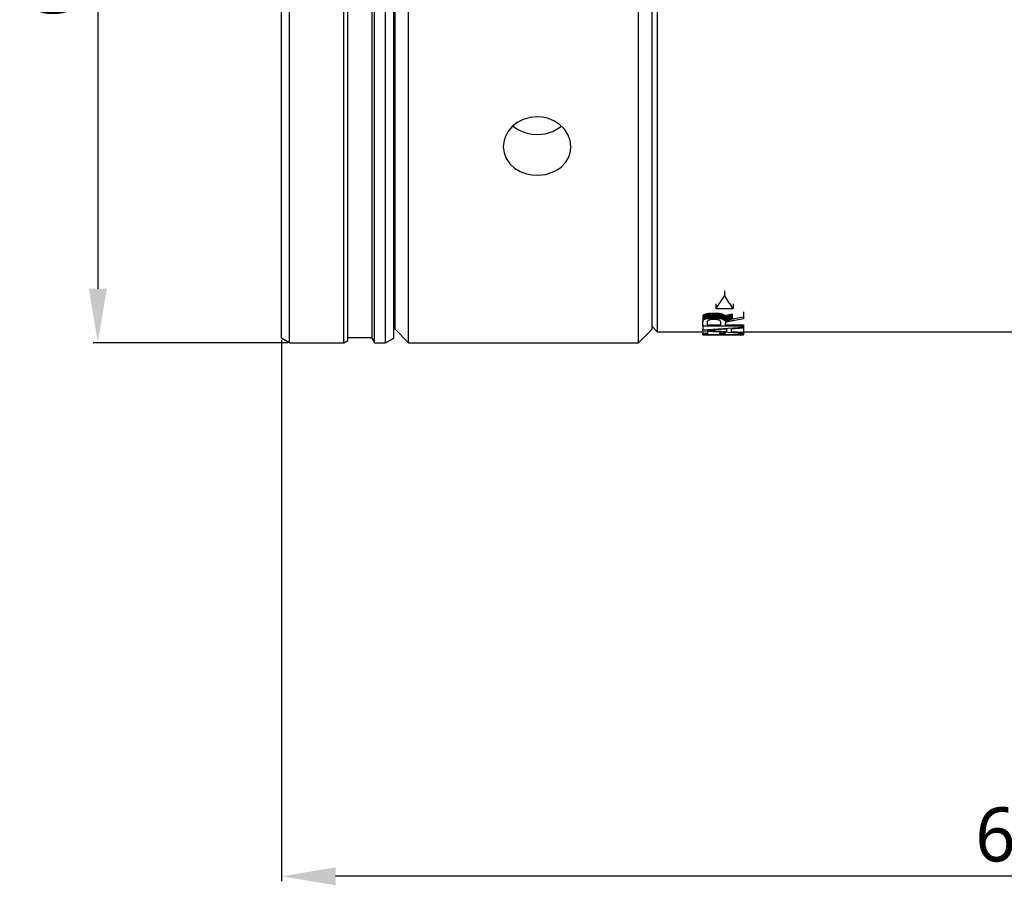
# Model space of a CAD drawing. Extents: x 677 to 802, y -59 to 5.
# Tile 1 of 7: x 677 to 713, y -59 to -27. Entities that reach past the tile are written whole.
import ezdxf

# ---------------------------------------------------------------- set-up
doc = ezdxf.new("R2010")
doc.units = 0
doc.header["$LTSCALE"] = 0.5
doc.header["$MEASUREMENT"] = 0
doc.layers.add('1', color=7, linetype='Continuous')
doc.styles.get("Standard").update_dxf_attribs({"font": 'Roboto-Regular.ttf'})
doc.dimstyles.get("Standard").update_dxf_attribs({"dimtxt": 0.18, "dimasz": 0.18, "dimexe": 0.18, "dimexo": 0.0625, "dimgap": 0.09, "dimtad": 0, "dimdec": 4, "dimzin": 0, "dimdsep": 46, "dimtxsty": 'STANDARD', "dimcen": 0.09, "dimadec": 0, "dimazin": 0, "dimtfac": 1, "dimtdec": 4, "dimtofl": 0, "dimtmove": 0, "dimatfit": 3, "dimfxl": 1, "dimtolj": 1, "dimtzin": 0, "dimarcsym": 0})

# ---------------------------------------------------------------- blocks, each defined once
blk = doc.blocks.new('*D92')
at = {"layer": '1', "color": 0, "linetype": 'Continuous', "lineweight": -2}
for p, q in [((686.862, -9.825), (679.653, -9.825)), ((679.833, -11.825), (679.833, -36.825)), ((686.862, -38.825), (679.653, -38.825))]:
    blk.add_line(p, q, dxfattribs=at)
at = {"layer": '1', "color": 0, "linetype": 'Continuous'}
for points in [[(680.166, -11.825), (679.499, -11.825), (679.833, -9.825)], [(679.499, -36.825), (680.166, -36.825), (679.833, -38.825)]]:
    blk.add_solid(points, dxfattribs=at)
at = {"layer": 'Defpoints', "color": 0, "linetype": 'Continuous'}
for p in [(686.924, -9.825), (679.833, -38.825), (686.924, -38.825)]:
    blk.add_point(p, dxfattribs=at)
at = {"layer": '1', "color": 0, "linetype": 'Continuous', "insert": (678.227, -24.325), "char_height": 2, "attachment_point": 5, "rotation": 90}
blk.add_mtext('\\A1;%%C29', dxfattribs=at)
blk = doc.blocks.new('*D96')
at = {"layer": '1', "color": 0, "linetype": 'Continuous', "lineweight": -2}
for p, q in [((749.76, -27.577), (749.76, -58.725)), ((686.624, -38.714), (686.624, -58.725)), ((747.76, -58.545), (688.624, -58.545))]:
    blk.add_line(p, q, dxfattribs=at)
at = {"layer": '1', "color": 0, "linetype": 'Continuous'}
for points in [[(688.624, -58.212), (688.624, -58.879), (686.624, -58.545)], [(747.76, -58.879), (747.76, -58.212), (749.76, -58.545)]]:
    blk.add_solid(points, dxfattribs=at)
at = {"layer": 'Defpoints', "color": 0, "linetype": 'Continuous'}
for p in [(749.76, -27.515), (686.624, -38.651), (686.624, -58.545)]:
    blk.add_point(p, dxfattribs=at)
at = {"layer": '1', "color": 0, "linetype": 'Continuous', "insert": (718.195, -57.018), "char_height": 2, "attachment_point": 5}
blk.add_mtext('\\A1;63.14%%P0.5', dxfattribs=at)

msp = doc.modelspace()

# ---------------------------------------------------------------- linework, layer by layer
at = {"color": 7, "lineweight": -3}
for p, q in [((686.9242, -38.8245), (686.9242, -9.8245)), ((688.9242, -38.8245), (688.9242, -9.8245)), ((690.0608, -38.8245), (690.0608, -9.8245)), ((690.4742, -38.8245), (690.4742, -9.8245)), ((686.6242, -38.6513), (686.6242, -9.9978)), ((689.0742, -38.7379), (689.0742, -9.9112)), ((689.9742, -38.6746), (689.9742, -9.9745)), ((690.7742, -38.6513), (690.7742, -9.9978)), ((700.5242, -38.4246), (700.5242, -10.2245)), ((690.8242, -38.3245), (690.8242, -24.3245)), ((691.3242, -38.8245), (691.3242, -24.3245)), ((699.8242, -38.8245), (699.8242, -24.3245)), ((700.3242, -38.3245), (700.3242, -24.3245)), ((703.0015, -36.9051), (703.0015, -37.0848)), ((702.6825, -37.3784), (702.6825, -37.5649)), ((703.3205, -37.3784), (703.3205, -37.5649)), ((690.8242, -37.8245), (690.7742, -37.8245)), ((702.201, -37.8549), (702.201, -38.0482)), ((702.2014, -37.8449), (702.2014, -38.038)), ((702.2026, -37.8353), (702.2026, -38.0283)), ((702.2046, -37.826), (702.2046, -38.0189)), ((702.2075, -37.8172), (702.2075, -38.01)), ((702.2111, -37.8089), (702.2111, -38.0015)), ((702.2155, -37.801), (702.2155, -37.9935)), ((702.2208, -37.7935), (702.2208, -37.9859)), ((702.2269, -37.7865), (702.2269, -37.9788)), ((702.2337, -37.78), (702.2337, -37.9722)), ((702.2414, -37.774), (702.2414, -37.9661)), ((702.2502, -37.7684), (702.2502, -37.9604)), ((702.26, -37.7629), (702.26, -37.9549)), ((702.2713, -37.7577), (702.2713, -37.9496)), ((702.2837, -37.7526), (702.2837, -37.9445)), ((702.2973, -37.7479), (702.2973, -37.9396)), ((702.3122, -37.7432), (702.3122, -37.9349)), ((702.3283, -37.7389), (702.3283, -37.9305)), ((702.3457, -37.7347), (702.3457, -37.9263)), ((702.3643, -37.7308), (702.3643, -37.9223)), ((702.3842, -37.7271), (702.3842, -37.9186)), ((702.4048, -37.7237), (702.4048, -37.9151)), ((702.4259, -37.7206), (702.4259, -37.912)), ((702.4475, -37.718), (702.4475, -37.9093)), ((702.4695, -37.7156), (702.4695, -37.9069)), ((702.4919, -37.7136), (702.4919, -37.9049)), ((702.5147, -37.712), (702.5147, -37.9032)), ((702.5379, -37.7107), (702.5379, -37.9019)), ((702.5616, -37.7098), (702.5616, -37.901)), ((702.5857, -37.7093), (702.5857, -37.9004)), ((702.6103, -37.709), (702.6103, -37.9003)), ((702.6417, -37.7093), (702.6417, -37.9006)), ((702.6722, -37.7103), (702.6722, -37.9015)), ((703.3205, -37.5649), (702.6825, -37.5649)), ((702.7016, -37.7118), (702.7016, -37.903)), ((702.73, -37.7139), (702.73, -37.9051)), ((702.7574, -37.7165), (702.7574, -37.9079)), ((702.7838, -37.7198), (702.7838, -37.9112)), ((702.8092, -37.7237), (702.8092, -37.9151)), ((702.8336, -37.7282), (702.8336, -37.9196)), ((702.857, -37.7332), (702.857, -37.9247)), ((702.8794, -37.7388), (702.8794, -37.9304)), ((702.9005, -37.745), (702.9005, -37.9367)), ((702.92, -37.7518), (702.92, -37.9436)), ((702.9379, -37.7591), (702.9379, -37.951)), ((702.9542, -37.7671), (702.9542, -37.9591)), ((702.9689, -37.7756), (702.9689, -37.9677)), ((702.982, -37.7846), (702.982, -37.9769)), ((702.9936, -37.7942), (702.9936, -37.9867)), ((703.0034, -37.8043), (703.0034, -37.9969)), ((703.0118, -37.815), (703.0118, -38.0077)), ((703.0185, -37.8261), (703.0185, -38.0189)), ((703.0261, -37.822), (703.0261, -38.0149)), ((703.0337, -37.8181), (703.0337, -38.0109)), ((703.0412, -37.8145), (703.0412, -38.0072)), ((703.0487, -37.811), (703.0487, -38.0037)), ((703.0561, -37.8077), (703.0561, -38.0003)), ((703.0636, -37.8046), (703.0636, -37.9972)), ((703.071, -37.8017), (703.071, -37.9942)), ((703.0785, -37.799), (703.0785, -37.9915)), ((703.0858, -37.7965), (703.0858, -37.9889)), ((703.0932, -37.7942), (703.0932, -37.9866)), ((703.1096, -37.7895), (703.1096, -37.9818)), ((703.1267, -37.7848), (703.1267, -37.9771)), ((703.1447, -37.7801), (703.1447, -37.9724)), ((703.1635, -37.7756), (703.1635, -37.9677)), ((703.183, -37.771), (703.183, -37.9631)), ((703.2033, -37.7664), (703.2033, -37.9585)), ((703.2245, -37.762), (703.2245, -37.9539)), ((703.2465, -37.7575), (703.2465, -37.9494)), ((703.2692, -37.753), (703.2692, -37.9449)), ((703.2928, -37.7487), (703.2928, -37.9404)), ((703.2928, -37.9404), (703.701, -37.8635)), ((703.701, -37.6728), (703.701, -37.8635)), ((703.701, -37.8635), (703.701, -37.9372)), ((700.3242, -38.2245), (700.5242, -38.4246)), ((702.201, -38.0482), (702.2014, -38.038)), ((702.201, -38.2049), (702.201, -38.0482)), ((702.201, -38.1511), (702.201, -38.3486)), ((703.701, -38.2049), (702.201, -38.2049)), ((702.2014, -38.038), (702.2026, -38.0283)), ((702.2026, -38.0283), (702.2046, -38.0189)), ((702.2046, -38.0189), (702.2075, -38.01)), ((702.2075, -38.01), (702.2111, -38.0015)), ((702.2111, -38.0015), (702.2155, -37.9935)), ((702.2155, -37.9935), (702.2208, -37.9859)), ((702.2208, -37.9859), (702.2269, -37.9788)), ((702.2269, -37.9788), (702.2337, -37.9722)), ((702.2337, -37.9722), (702.2414, -37.9661)), ((702.2414, -37.9661), (702.2502, -37.9604)), ((702.2502, -37.9604), (702.26, -37.9549)), ((702.26, -37.9549), (702.2713, -37.9496)), ((702.2713, -37.9496), (702.2837, -37.9445)), ((702.2837, -37.9445), (702.2973, -37.9396)), ((702.2973, -37.9396), (702.3122, -37.9349)), ((702.3122, -37.9349), (702.3283, -37.9305)), ((702.3283, -37.9305), (702.3457, -37.9263)), ((702.3457, -37.9263), (702.3643, -37.9223)), ((702.3643, -37.9223), (702.3842, -37.9186)), ((702.3675, -38.0377), (702.3668, -38.0461)), ((702.3668, -38.0461), (702.3668, -38.1614)), ((702.3668, -38.1614), (702.863, -38.1614)), ((702.3695, -38.0296), (702.3675, -38.0377)), ((702.373, -38.022), (702.3695, -38.0296)), ((702.3777, -38.0147), (702.373, -38.022)), ((702.3839, -38.008), (702.3777, -38.0147)), ((702.3915, -38.0016), (702.3839, -38.008)), ((702.3842, -37.9186), (702.4048, -37.9151)), ((702.4004, -37.9957), (702.3915, -38.0016)), ((702.4106, -37.9903), (702.4004, -37.9957)), ((702.4048, -37.9151), (702.4259, -37.912)), ((702.4223, -37.9853), (702.4106, -37.9903)), ((702.4353, -37.9808), (702.4223, -37.9853)), ((702.4259, -37.912), (702.4475, -37.9093)), ((702.4494, -37.9767), (702.4353, -37.9808)), ((702.4475, -37.9093), (702.4695, -37.9069)), ((702.4643, -37.9731), (702.4494, -37.9767)), ((702.4798, -37.9699), (702.4643, -37.9731)), ((702.4695, -37.9069), (702.4919, -37.9049)), ((702.4962, -37.9671), (702.4798, -37.9699)), ((702.4919, -37.9049), (702.5147, -37.9032)), ((702.5133, -37.9647), (702.4962, -37.9671)), ((702.5312, -37.9627), (702.5133, -37.9647)), ((702.5147, -37.9032), (702.5379, -37.9019)), ((702.5498, -37.9612), (702.5312, -37.9627)), ((702.5379, -37.9019), (702.5616, -37.901)), ((702.5692, -37.9601), (702.5498, -37.9612)), ((702.5616, -37.901), (702.5857, -37.9004)), ((702.5894, -37.9595), (702.5692, -37.9601)), ((702.5857, -37.9004), (702.6103, -37.9003)), ((702.6103, -37.9593), (702.5894, -37.9595)), ((702.6103, -37.9003), (702.6417, -37.9006)), ((702.6247, -37.9594), (702.6103, -37.9593)), ((702.6389, -37.9597), (702.6247, -37.9594)), ((702.6529, -37.9603), (702.6389, -37.9597)), ((702.6417, -37.9006), (702.6722, -37.9015)), ((702.6667, -37.9611), (702.6529, -37.9603)), ((702.6803, -37.9621), (702.6667, -37.9611)), ((702.6722, -37.9015), (702.7016, -37.903)), ((702.6936, -37.9633), (702.6803, -37.9621)), ((702.7067, -37.9647), (702.6936, -37.9633)), ((702.7016, -37.903), (702.73, -37.9051)), ((702.7196, -37.9664), (702.7067, -37.9647)), ((702.7323, -37.9683), (702.7196, -37.9664)), ((702.73, -37.9051), (702.7574, -37.9079)), ((702.7448, -37.9704), (702.7323, -37.9683)), ((702.7569, -37.9728), (702.7448, -37.9704)), ((702.7682, -37.9753), (702.7569, -37.9728)), ((702.7574, -37.9079), (702.7838, -37.9112)), ((702.779, -37.978), (702.7682, -37.9753)), ((702.789, -37.9809), (702.779, -37.978)), ((702.7838, -37.9112), (702.8092, -37.9151)), ((702.7983, -37.984), (702.789, -37.9809)), ((702.807, -37.9874), (702.7983, -37.984)), ((702.815, -37.9908), (702.807, -37.9874)), ((702.8092, -37.9151), (702.8336, -37.9196)), ((702.8223, -37.9945), (702.815, -37.9908)), ((702.8289, -37.9984), (702.8223, -37.9945)), ((702.8349, -38.0025), (702.8289, -37.9984)), ((702.8336, -37.9196), (702.857, -37.9247)), ((702.8402, -38.0068), (702.8349, -38.0025)), ((702.845, -38.0114), (702.8402, -38.0068)), ((702.8492, -38.0163), (702.845, -38.0114)), ((702.8529, -38.0215), (702.8492, -38.0163)), ((702.856, -38.027), (702.8529, -38.0215)), ((702.8585, -38.0327), (702.856, -38.027)), ((702.857, -37.9247), (702.8794, -37.9304)), ((702.8605, -38.0388), (702.8585, -38.0327)), ((702.8619, -38.0451), (702.8605, -38.0388)), ((702.8627, -38.0517), (702.8619, -38.0451)), ((702.863, -38.0585), (702.8627, -38.0517)), ((702.863, -38.1614), (702.863, -38.0585)), ((702.8794, -37.9304), (702.9005, -37.9367)), ((702.9005, -37.9367), (702.92, -37.9436)), ((702.92, -37.9436), (702.9379, -37.951)), ((702.9379, -37.951), (702.9542, -37.9591)), ((702.9542, -37.9591), (702.9689, -37.9677)), ((702.9689, -37.9677), (702.982, -37.9769)), ((702.982, -37.9769), (702.9936, -37.9867)), ((702.9936, -37.9867), (703.0034, -37.9969)), ((703.0034, -37.9969), (703.0118, -38.0077)), ((703.0118, -38.0077), (703.0185, -38.0189)), ((703.0185, -38.0189), (703.0261, -38.0149)), ((703.0261, -38.0149), (703.0337, -38.0109)), ((703.0337, -38.0109), (703.0412, -38.0072)), ((703.035, -38.1038), (703.0349, -38.1074)), ((703.0349, -38.1074), (703.0349, -38.1614)), ((703.0349, -38.1614), (703.701, -38.1614)), ((703.0352, -38.1004), (703.035, -38.1038)), ((703.0356, -38.0972), (703.0352, -38.1004)), ((703.036, -38.0941), (703.0356, -38.0972)), ((703.0367, -38.0913), (703.036, -38.0941)), ((703.0375, -38.0886), (703.0367, -38.0913)), ((703.0384, -38.0862), (703.0375, -38.0886)), ((703.0395, -38.084), (703.0384, -38.0862)), ((703.0407, -38.082), (703.0395, -38.084)), ((703.0421, -38.0802), (703.0407, -38.082)), ((703.0412, -38.0072), (703.0487, -38.0037)), ((703.0445, -38.0779), (703.0421, -38.0802)), ((703.0473, -38.0756), (703.0445, -38.0779)), ((703.0504, -38.0733), (703.0473, -38.0756)), ((703.0487, -38.0037), (703.0561, -38.0003)), ((703.0539, -38.071), (703.0504, -38.0733)), ((703.0576, -38.0687), (703.0539, -38.071)), ((703.0561, -38.0003), (703.0636, -37.9972)), ((703.0619, -38.0665), (703.0576, -38.0687)), ((703.0664, -38.0641), (703.0619, -38.0665)), ((703.0636, -37.9972), (703.071, -37.9942)), ((703.0712, -38.0619), (703.0664, -38.0641)), ((703.071, -37.9942), (703.0785, -37.9915)), ((703.0764, -38.0596), (703.0712, -38.0619)), ((703.082, -38.0573), (703.0764, -38.0596)), ((703.0785, -37.9915), (703.0858, -37.9889)), ((703.0881, -38.055), (703.082, -38.0573)), ((703.0858, -37.9889), (703.0932, -37.9866)), ((703.0951, -38.0526), (703.0881, -38.055)), ((703.0932, -37.9866), (703.1096, -37.9818)), ((703.1031, -38.0502), (703.0951, -38.0526)), ((703.1118, -38.0477), (703.1031, -38.0502)), ((703.1096, -37.9818), (703.1267, -37.9771)), ((703.1214, -38.0451), (703.1118, -38.0477)), ((703.1318, -38.0424), (703.1214, -38.0451)), ((703.1267, -37.9771), (703.1447, -37.9724)), ((703.1432, -38.0397), (703.1318, -38.0424)), ((703.1553, -38.0369), (703.1432, -38.0397)), ((703.1447, -37.9724), (703.1635, -37.9677)), ((703.1684, -38.0341), (703.1553, -38.0369)), ((703.1635, -37.9677), (703.183, -37.9631)), ((703.1822, -38.0311), (703.1684, -38.0341)), ((703.1972, -38.0281), (703.1822, -38.0311)), ((703.183, -37.9631), (703.2033, -37.9585)), ((703.2134, -38.0249), (703.1972, -38.0281)), ((703.2033, -37.9585), (703.2245, -37.9539)), ((703.2309, -38.0215), (703.2134, -38.0249)), ((703.2245, -37.9539), (703.2465, -37.9494)), ((703.2497, -38.0179), (703.2309, -38.0215)), ((703.2465, -37.9494), (703.2692, -37.9449)), ((703.2697, -38.0142), (703.2497, -38.0179)), ((703.2692, -37.9449), (703.2928, -37.9404)), ((703.291, -38.0102), (703.2697, -38.0142)), ((703.3136, -38.0061), (703.291, -38.0102)), ((703.3374, -38.0019), (703.3136, -38.0061)), ((703.3626, -37.9974), (703.3374, -38.0019)), ((703.3889, -37.9927), (703.3626, -37.9974)), ((703.701, -37.9372), (703.3889, -37.9927)), ((703.701, -38.1614), (703.701, -38.2049)), ((703.701, -38.2049), (703.701, -38.2384)), ((690.8242, -38.3245), (691.3242, -38.8245)), ((700.3242, -38.3245), (699.8242, -38.8245)), ((702.201, -38.4246), (700.5242, -38.4246)), ((702.201, -38.3808), (702.201, -38.3486)), ((702.201, -38.4246), (702.201, -38.4803)), ((702.201, -38.4246), (702.201, -38.5239)), ((702.201, -38.4654), (702.378, -38.4654)), ((702.201, -38.5231), (702.201, -38.4654)), ((703.701, -38.5231), (702.201, -38.5231)), ((702.201, -38.5239), (703.701, -38.5239)), ((702.3836, -38.3647), (702.3586, -38.3658)), ((702.3586, -38.3658), (702.3874, -38.3667)), ((702.378, -38.3904), (702.378, -38.4654)), ((702.378, -38.4654), (702.378, -38.5188)), ((702.378, -38.5188), (702.8374, -38.5188)), ((702.41, -38.3635), (702.3836, -38.3647)), ((702.3874, -38.3667), (702.4162, -38.3677)), ((702.4377, -38.3622), (702.41, -38.3635)), ((702.4162, -38.3677), (702.445, -38.3687)), ((702.4668, -38.3607), (702.4377, -38.3622)), ((702.445, -38.3687), (702.4737, -38.3698)), ((702.4972, -38.3591), (702.4668, -38.3607)), ((702.4737, -38.3698), (702.5024, -38.371)), ((702.529, -38.3574), (702.4972, -38.3591)), ((702.5024, -38.3589), (702.5024, -38.371)), ((702.5024, -38.371), (702.531, -38.3722)), ((702.5621, -38.3556), (702.529, -38.3574)), ((702.531, -38.3574), (702.531, -38.3722)), ((702.531, -38.3722), (702.5595, -38.3735)), ((702.5595, -38.3558), (702.5595, -38.3735)), ((702.5595, -38.3735), (702.5881, -38.3748)), ((702.5966, -38.3537), (702.5621, -38.3556)), ((702.5881, -38.3542), (702.5881, -38.3748)), ((702.5881, -38.3748), (702.6166, -38.3762)), ((702.6324, -38.3516), (702.5966, -38.3537)), ((702.6166, -38.3525), (702.6166, -38.3762)), ((702.6166, -38.3762), (702.6451, -38.3777)), ((702.6696, -38.3495), (702.6324, -38.3516)), ((702.6451, -38.3509), (702.6451, -38.3777)), ((702.6451, -38.3777), (703.0851, -38.4006)), ((703.0851, -38.3239), (702.6696, -38.3495)), ((702.8374, -38.4136), (702.8374, -38.4705)), ((702.8374, -38.4705), (703.0134, -38.4705)), ((702.8374, -38.5188), (702.8374, -38.4705)), ((703.0134, -38.422), (703.0134, -38.4705)), ((703.0134, -38.4705), (703.0134, -38.5188)), ((703.0134, -38.5188), (703.524, -38.5188)), ((703.0851, -38.4006), (703.0851, -38.3239)), ((703.701, -38.282), (703.2467, -38.3134)), ((703.2467, -38.3134), (703.2467, -38.408)), ((703.2467, -38.408), (703.701, -38.4283)), ((703.524, -38.4443), (703.524, -38.4622)), ((703.524, -38.4622), (703.701, -38.4622)), ((703.524, -38.5188), (703.524, -38.4622)), ((703.701, -38.2384), (703.701, -38.282)), ((703.701, -38.282), (703.701, -38.4283)), ((714.2254, -38.4246), (703.701, -38.4246)), ((703.701, -38.4283), (703.701, -38.4514)), ((703.701, -38.4514), (703.701, -38.4622)), ((703.701, -38.4622), (703.701, -38.5231)), ((686.9242, -38.8245), (686.6242, -38.6513)), ((686.9242, -38.8245), (688.9242, -38.8245)), ((688.9242, -38.8245), (689.0742, -38.7379)), ((689.0742, -38.6245), (689.9742, -38.6245)), ((689.9742, -38.6746), (690.0608, -38.8245)), ((690.0608, -38.8245), (690.4742, -38.8245)), ((690.4742, -38.8245), (690.7742, -38.6513)), ((691.3242, -38.8245), (699.8242, -38.8245))]:
    msp.add_line(p, q, dxfattribs=at)
for points in [[(696.0742, -30.465), (695.8141, -30.4899), (695.5649, -30.5634), (695.337, -30.6827), (695.1436, -30.8397), (694.9897, -31.0295), (694.883, -31.2439), (694.8391, -31.4075), (694.8242, -31.5745)], [(697.3242, -31.5745), (697.2965, -31.3466), (697.2152, -31.1279), (697.0851, -30.9286), (696.9088, -30.7537), (696.6972, -30.6158), (696.4598, -30.5204), (696.2693, -30.479), (696.0742, -30.465)], [(695.1745, -30.8096), (695.3813, -30.952), (695.6179, -31.0529), (695.8732, -31.1098), (696.0742, -31.123)], [(696.0742, -31.123), (696.3711, -31.094), (696.6525, -31.0075), (696.9027, -30.866), (696.9739, -30.8096)], [(694.8242, -31.5745), (694.8518, -31.7996), (694.9332, -32.0122), (695.0639, -32.2027), (695.2408, -32.3664), (695.4524, -32.4934), (695.6889, -32.58), (695.8794, -32.6175), (696.0742, -32.6301)], [(696.0742, -32.6301), (696.3966, -32.5952), (696.6992, -32.4918), (696.8366, -32.4155), (696.9614, -32.3238), (697.1249, -32.1531), (697.2433, -31.9542), (697.3102, -31.7354), (697.3242, -31.5745)]]:
    msp.add_lwpolyline(points, dxfattribs=at)
for centre, radius, start, end in [((697.4589, -33.7501), 6.4683, 323.85949, 328.96726), ((708.544, -33.7501), 6.4683, 211.03274, 216.14051), ((696.6707, 47.1334), 85.6608, 273.701639, 274.707658), ((707.4618, 57.4414), 95.9665, 266.857523, 267.754088)]:
    msp.add_arc(centre, radius, start, end, dxfattribs=at)

# ---------------------------------------------------------------- dimensions: what is measured, and where the dimension line sits
at = {"layer": '1', "color": 0, "linetype": 'Continuous'}
dim = msp.add_linear_dim(base=(679.8326, -38.8245), p1=(686.9242, -9.8245), p2=(686.9242, -38.8245), angle=90, text='%%C<>', dimstyle='Standard', override={"dimtxt": 2, "dimasz": 2, "dimgap": 0.5, "dimtad": 1, "dimdec": 2, "dimzin": 8}, dxfattribs=at)
dim.commit()
dim.dimension.update_dxf_attribs({"geometry": '*D92', "text_midpoint": (679.8326, -24.3245), "dimtype": 160})
dim = msp.add_linear_dim(base=(686.6242, -58.5454), p1=(749.7599, -27.5146), p2=(686.6242, -38.6513), text='<>%%P0.5', dimstyle='Standard', override={"dimtxt": 2, "dimasz": 2, "dimgap": 0.5, "dimtad": 1, "dimdec": 2, "dimzin": 8}, dxfattribs=at)
dim.commit()
dim.dimension.update_dxf_attribs({"geometry": '*D96', "text_midpoint": (718.195, -58.5454), "dimtype": 160})

doc.saveas('drawing.dxf')
